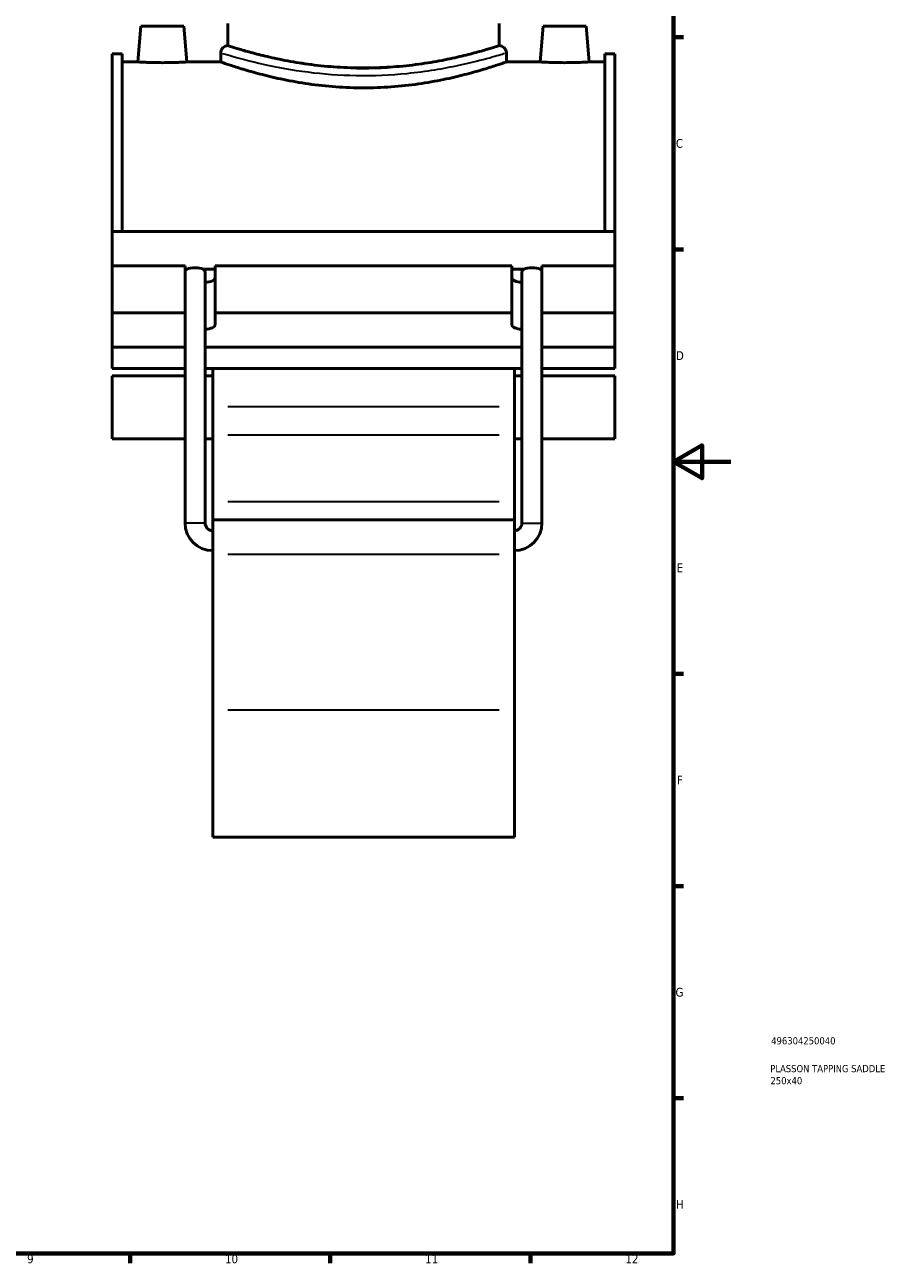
# Model space of a CAD drawing. Header units: millimetres. Extents: x 0 to 919, y -450 to 1036.
# Tile 3 of 5: x 594 to 898, y 17 to 450. Entities that reach past the tile are written whole.
import ezdxf

# ---------------------------------------------------------------- set-up
doc = ezdxf.new("R2010")
doc.units = ezdxf.units.MM
for name, color, linetype, lineweight in [('Border (ANSI)', 7, 'Continuous', 70), ('Title (ISO)', 7, 'Continuous', 50), ('Visible (ANSI)', 7, 'Continuous', 50), ('Visible Narrow (ANSI)', 7, 'Continuous', 35)]:
    doc.layers.add(name, color=color, linetype=linetype, lineweight=lineweight)
doc.styles.add('Note Text (ANSI)', font='tahoma.ttf')
doc.styles.add('Note Text (ISO)', font='tahoma.ttf')

# ---------------------------------------------------------------- blocks, each defined once
blk = doc.blocks.new('Borders Default Border')
at = {"layer": 'Border (ANSI)'}
for p, q in [((821, 445.5), (824.45, 445.5)), ((821, 371.25), (824.45, 371.25)), ((821, 222.75), (824.45, 222.75)), ((821, 148.5), (824.45, 148.5)), ((821, 74.25), (824.45, 74.25)), ((630.75, 20), (630.75, 16.55)), ((700.83, 20), (700.83, 16.55)), ((770.92, 20), (770.92, 16.55))]:
    blk.add_line(p, q, dxfattribs=at)
at = {"layer": 'Border (ANSI)', "flags": 128}
for points in [[(20, 20), (20, 574), (821, 574), (821, 20), (20, 20)], [(841, 297), (821, 297), (831, 302.77), (831, 291.23), (821, 297)]]:
    blk.add_lwpolyline(points, dxfattribs=at)
at = {"layer": 'Border (ANSI)', "color": 230, "true_color": 0xff0080, "attachment_point": 7, "style": 'Note Text (ANSI)'}
for s, insert, char_height in [('C', (821.8, 406.8), 3.05), ('D', (821.81, 332.6), 3.05), ('E', (822.05, 258.35), 3.05), ('F', (822.14, 184.1), 3.05), ('G', (821.66, 109.79), 3.05), ('H', (821.81, 35.6), 3.05), ('9', (594.7, 16.49), 3.05), ('10', (663.96, 16.49), 3.048), ('11', (734.04, 16.55), 3.048), ('12', (804.13, 16.55), 3.048)]:
    blk.add_mtext(s, dxfattribs=dict(at, insert=insert, char_height=char_height))
blk = doc.blocks.new('Title Blocks ISO')
at = {"layer": 'Title (ISO)', "color": 232, "true_color": 0xca0064, "style": 'Note Text (ISO)'}
for tag, p in [('PART_NUMBER_001', (34.16, 73.13)), ('DESCRIPTION_001', (33.84, 63.4)), ('DESCRIPTION_002', (33.91, 59.18))]:
    blk.add_attdef(tag, p, '', height=2.5, dxfattribs=at)

msp = doc.modelspace()

# ---------------------------------------------------------------- linework, layer by layer
at = {"layer": 'Visible (ANSI)'}
for p, q in [((634.564, 449.382), (633.47, 436.882)), ((634.564, 449.382), (649.564, 449.382)), ((649.564, 449.382), (650.657, 436.882)), ((664.964, 442.582), (664.964, 450.382)), ((759.964, 442.582), (759.964, 450.382)), ((775.364, 449.382), (774.27, 436.882)), ((790.364, 449.382), (775.364, 449.382)), ((790.364, 449.382), (791.457, 436.882)), ((624.464, 377.509), (624.464, 439.732)), ((627.984, 439.732), (624.464, 439.732)), ((627.984, 439.732), (627.984, 377.509)), ((662.464, 440.082), (662.464, 436.882)), ((762.464, 440.082), (762.464, 436.882)), ((796.944, 439.732), (796.944, 377.509)), ((800.464, 439.732), (796.944, 439.732)), ((800.464, 377.509), (800.464, 439.732)), ((627.984, 436.882), (633.47, 436.882)), ((650.657, 436.882), (662.464, 436.882)), ((762.464, 436.882), (774.27, 436.882)), ((791.457, 436.882), (796.944, 436.882)), ((624.464, 377.509), (800.464, 377.509)), ((624.464, 365.55), (624.464, 377.509)), ((800.464, 365.55), (800.464, 377.509)), ((624.464, 365.55), (650.014, 365.55)), ((624.464, 349.106), (624.464, 365.55)), ((650.014, 349.106), (650.014, 365.55)), ((650.014, 364.353), (650.668, 364.353)), ((656.339, 364.353), (660.514, 364.353)), ((660.514, 365.55), (660.514, 349.106)), ((660.514, 365.55), (764.414, 365.55)), ((764.414, 349.106), (764.414, 365.55)), ((764.414, 364.353), (768.588, 364.353)), ((774.259, 364.353), (774.914, 364.353)), ((774.914, 365.55), (774.914, 349.106)), ((774.914, 365.55), (800.464, 365.55)), ((800.464, 349.106), (800.464, 365.55)), ((657.004, 275.542), (657.004, 363.606)), ((767.924, 275.542), (767.924, 363.606)), ((624.464, 349.106), (650.014, 349.106)), ((624.464, 337.135), (624.464, 349.106)), ((650.014, 345.079), (650.014, 349.106)), ((660.514, 349.106), (660.514, 344.916)), ((660.514, 349.106), (764.414, 349.106)), ((764.414, 344.916), (764.414, 349.106)), ((774.914, 349.106), (774.914, 345.079)), ((774.914, 349.106), (800.464, 349.106)), ((800.464, 349.106), (800.464, 337.135)), ((650.004, 275.542), (650.004, 344.983)), ((774.924, 275.542), (774.924, 344.983)), ((650.004, 337.135), (624.464, 337.135)), ((624.464, 337.135), (624.464, 329.659)), ((767.924, 337.135), (657.004, 337.135)), ((800.464, 337.135), (774.924, 337.135)), ((800.464, 329.659), (800.464, 337.135)), ((624.464, 329.659), (650.004, 329.659)), ((657.004, 329.659), (767.924, 329.659)), ((659.664, 329.659), (659.664, 316.19)), ((765.264, 316.19), (765.264, 329.659)), ((774.924, 329.659), (800.464, 329.659)), ((624.464, 327.068), (624.464, 304.953)), ((624.464, 327.068), (650.004, 327.068)), ((657.004, 327.068), (659.664, 327.068)), ((765.264, 327.068), (767.924, 327.068)), ((774.924, 327.068), (800.464, 327.068)), ((800.464, 304.953), (800.464, 327.068)), ((659.664, 316.19), (659.664, 306.385)), ((765.264, 306.385), (765.264, 316.19)), ((624.464, 304.953), (650.004, 304.953)), ((657.004, 304.953), (659.664, 304.953)), ((659.664, 283.059), (659.664, 306.385)), ((765.264, 306.385), (765.264, 283.059)), ((765.264, 304.953), (767.924, 304.953)), ((774.924, 304.953), (800.464, 304.953)), ((659.664, 276.632), (659.664, 283.059)), ((765.264, 283.059), (765.264, 276.632)), ((659.664, 276.632), (659.664, 264.639)), ((659.664, 276.632), (765.264, 276.632)), ((765.264, 264.639), (765.264, 276.632)), ((659.664, 210.151), (659.664, 264.639)), ((765.264, 264.639), (765.264, 210.151)), ((659.664, 210.151), (659.664, 165.632)), ((765.264, 165.632), (765.264, 210.151)), ((659.664, 165.632), (765.264, 165.632))]:
    msp.add_line(p, q, dxfattribs=at)
for centre, radius, start, end in [((664.964, 440.082), 2.5, 90, 180), ((759.964, 440.082), 2.5, 0, 90), ((659.664, 275.542), 9.66, 180, 270), ((659.664, 275.542), 2.66, 180, 270), ((765.264, 275.542), 9.66, 270, 0), ((765.264, 275.542), 2.66, 270, 0)]:
    msp.add_arc(centre, radius, start, end, dxfattribs=at)
for centre, major_axis, ratio, start_param, end_param in [((653.504, 363.606), (3.5, 0), 0.3639702, 2.5150727, 3.0659817), ((653.504, 363.606), (3.5, 0), 0.3639702, 0.62652, 2.5150727), ((653.504, 363.606), (3.5, 0), 0.3639702, 0, 0.62652), ((771.424, 363.606), (3.5, 0), 0.3639702, 2.5150727, 3.1415927), ((771.424, 363.606), (3.5, 0), 0.3639702, 0.62652, 2.5150727), ((771.424, 363.606), (3.5, 0), 0.3639702, 0.0756109, 0.62652), ((655.264, 361.36), (5.25, 0), 0.3420201, 5.0502063, 6.2831853), ((769.664, 361.36), (-5.25, 0), 0.3420201, 0, 1.232979), ((653.504, 344.983), (3.5, 0), 0.3639702, 3.0659817, 3.1415927), ((655.264, 344.916), (5.25, 0), 0.3420201, 5.0502063, 6.2831853), ((769.664, 344.916), (-5.25, 0), 0.3420201, 0, 1.232979), ((771.424, 344.983), (3.5, 0), 0.3639702, 0, 0.0756109)]:
    msp.add_ellipse(centre, major_axis=major_axis, ratio=ratio, start_param=start_param, end_param=end_param, dxfattribs=at)
for points, knots in [([(759.964, 442.582), (759.964, 442.582), (759.674, 442.489), (758.462, 442.107), (757.539, 441.819), (755.108, 441.094), (753.599, 440.657), (750.118, 439.717), (748.148, 439.214), (743.954, 438.238), (741.584, 437.73), (736.418, 436.77), (733.622, 436.32), (727.778, 435.567), (724.725, 435.265), (718.57, 434.863), (715.469, 434.764), (709.458, 434.764), (706.357, 434.863), (700.203, 435.265), (697.15, 435.567), (691.305, 436.32), (688.509, 436.77), (683.343, 437.73), (680.973, 438.238), (676.78, 439.214), (674.809, 439.717), (671.329, 440.657), (669.819, 441.094), (667.389, 441.819), (666.466, 442.107), (665.253, 442.489), (664.964, 442.582), (664.964, 442.582)], [7.2123712, 7.2123712, 7.2123712, 7.2123712, 8.1137403, 8.1137403, 9.0151095, 9.0151095, 9.9164786, 9.9164786, 10.8178478, 10.8178478, 11.7195714, 11.7195714, 12.6212951, 12.6212951, 13.5230187, 13.5230187, 14.4247423, 14.4247423, 15.326466, 15.326466, 16.2281896, 16.2281896, 17.1299132, 17.1299132, 18.0316369, 18.0316369, 18.933006, 18.933006, 19.8343752, 19.8343752, 20.7357443, 20.7357443, 21.6371135, 21.6371135, 21.6371135, 21.6371135]), ([(650.657, 436.882), (650.657, 436.882), (650.442, 436.869), (649.567, 436.82), (648.907, 436.785), (647.383, 436.72), (646.416, 436.685), (644.297, 436.635), (643.145, 436.622), (640.983, 436.622), (639.83, 436.635), (637.711, 436.685), (636.745, 436.72), (635.22, 436.785), (634.56, 436.82), (633.685, 436.869), (633.47, 436.882), (633.47, 436.882)], [1.2968979, 1.2968979, 1.2968979, 1.2968979, 1.6210242, 1.6210242, 1.9451504, 1.9451504, 2.2694731, 2.2694731, 2.5937958, 2.5937958, 2.9181186, 2.9181186, 3.2424413, 3.2424413, 3.5665675, 3.5665675, 3.8906938, 3.8906938, 3.8906938, 3.8906938]), ([(762.464, 436.882), (762.464, 436.882), (762.158, 436.774), (760.879, 436.333), (759.907, 436), (757.347, 435.163), (755.757, 434.659), (752.096, 433.572), (750.023, 432.991), (745.614, 431.862), (743.122, 431.273), (737.689, 430.16), (734.748, 429.636), (728.598, 428.76), (725.383, 428.407), (718.901, 427.938), (715.633, 427.822), (709.294, 427.822), (706.026, 427.938), (699.544, 428.407), (696.33, 428.76), (690.18, 429.636), (687.238, 430.16), (681.805, 431.273), (679.314, 431.862), (674.904, 432.991), (672.832, 433.572), (669.17, 434.659), (667.581, 435.163), (665.021, 436), (664.048, 436.333), (662.77, 436.774), (662.464, 436.882), (662.464, 436.882)], [7.6042872, 7.6042872, 7.6042872, 7.6042872, 8.5545491, 8.5545491, 9.5048109, 9.5048109, 10.4550728, 10.4550728, 11.4053346, 11.4053346, 12.3561446, 12.3561446, 13.3069545, 13.3069545, 14.2577645, 14.2577645, 15.2085744, 15.2085744, 16.1593843, 16.1593843, 17.1101943, 17.1101943, 18.0610042, 18.0610042, 19.0118142, 19.0118142, 19.962076, 19.962076, 20.9123379, 20.9123379, 21.8625997, 21.8625997, 22.8128616, 22.8128616, 22.8128616, 22.8128616]), ([(791.457, 436.882), (791.457, 436.882), (791.242, 436.869), (790.367, 436.82), (789.707, 436.785), (788.183, 436.72), (787.216, 436.685), (785.097, 436.635), (783.945, 436.622), (782.864, 436.622), (781.783, 436.622), (780.63, 436.635), (778.511, 436.685), (777.545, 436.72), (776.02, 436.785), (775.36, 436.82), (774.485, 436.869), (774.27, 436.882), (774.27, 436.882)], [3.8906938, 3.8906938, 3.8906938, 3.8906938, 4.21482, 4.21482, 4.5389462, 4.5389462, 4.863269, 4.863269, 5.1875917, 5.1875917, 5.1875917, 5.5119144, 5.5119144, 5.8362371, 5.8362371, 6.1603634, 6.1603634, 6.4844896, 6.4844896, 6.4844896, 6.4844896])]:
    msp.add_open_spline(points, degree=3, knots=knots, dxfattribs=at)
at = {"layer": 'Visible Narrow (ANSI)'}
for p, q in [((759.984, 316.19), (664.944, 316.19)), ((664.944, 306.385), (759.984, 306.385)), ((664.944, 283.059), (759.984, 283.059)), ((656.961, 275.542), (650.047, 275.542)), ((767.967, 275.542), (774.881, 275.542)), ((664.944, 264.639), (759.984, 264.639)), ((664.944, 210.151), (759.984, 210.151))]:
    msp.add_line(p, q, dxfattribs=at)
for points, knots in [([(759.371, 442.387), (758.544, 442.114), (756.856, 441.563), (751.803, 440.066), (748.336, 439.101), (739.264, 437.029), (733.359, 435.941), (721.528, 434.681), (715.742, 434.404), (704.488, 434.608), (699.026, 435.058), (688.596, 436.47), (683.678, 437.453), (674.547, 439.614), (670.637, 440.783), (666.95, 441.931), (666.083, 442.212), (665.559, 442.384)], [23.5557895, 23.5557895, 23.5557895, 23.5557895, 25.1495428, 25.1495428, 26.8542456, 26.8542456, 28.9014876, 28.9014876, 30.6426042, 30.6426042, 32.3212141, 32.3212141, 34.1041521, 34.1041521, 36.2221698, 36.2221698, 37.2333396, 37.2333396, 37.2333396, 37.2333396]), ([(663.091, 439.887), (663.643, 439.718), (664.555, 439.442), (668.436, 438.313), (672.552, 437.164), (682.163, 435.039), (687.34, 434.073), (698.319, 432.685), (704.068, 432.242), (715.915, 432.042), (722.005, 432.314), (734.459, 433.553), (740.675, 434.622), (750.224, 436.66), (753.874, 437.608), (759.192, 439.08), (760.969, 439.622), (761.84, 439.89)], [-37.2333396, -37.2333396, -37.2333396, -37.2333396, -36.2221698, -36.2221698, -34.1041521, -34.1041521, -32.3212141, -32.3212141, -30.6426042, -30.6426042, -28.9014876, -28.9014876, -26.8542456, -26.8542456, -25.1495428, -25.1495428, -23.5557895, -23.5557895, -23.5557895, -23.5557895])]:
    msp.add_open_spline(points, degree=3, knots=knots, dxfattribs=at)

# ---------------------------------------------------------------- block references
msp.add_blockref('Borders Default Border', (0, 0))
msp.add_blockref('Title Blocks ISO', (821, 20)).add_auto_attribs({'PART_NUMBER_001': '496304250040', 'DESCRIPTION_001': 'PLASSON TAPPING SADDLE', 'DESCRIPTION_002': '250x40'})

doc.saveas('drawing.dxf')
